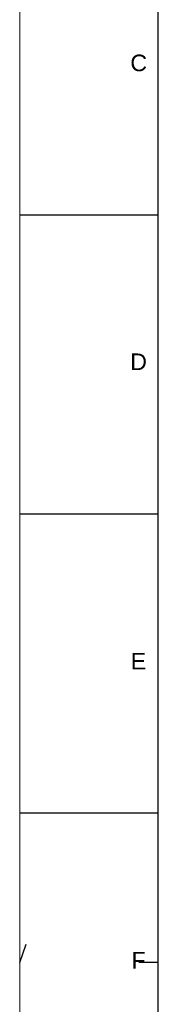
# Paper-space layout 'Sheet1' of a CAD drawing. Header units: millimetres. Extents: x -80341 to 21249, y 0 to 26255.
# Tile 3 of 154: x 0 to 625, y 7236 to 11681. Entities that reach past the tile are written whole.
import ezdxf

# ---------------------------------------------------------------- set-up
doc = ezdxf.new("R2010")
doc.units = ezdxf.units.MM
doc.linetypes.add('SLD-Sólida', pattern=[0])
doc.layers.add('DETALHAMENTO', color=8, linetype='SLD-Sólida')
doc.styles.add('SLDTEXTSTYLE2', font='ARIAL.TTF')

psp = doc.layouts.new('Sheet1')

# ---------------------------------------------------------------- linework, layer by layer
at = {"color": 7, "linetype": 'SLD-Sólida', "lineweight": 18, "ltscale": 25}
psp.add_line((0, 14850), (0, 0), dxfattribs=at)
at = {"layer": 'DETALHAMENTO', "color": 7, "linetype": 'SLD-Sólida', "ltscale": 25}
for p, q in [((625, 175), (625, 14675)), ((0, 10800), (625, 10800)), ((0, 9450), (625, 9450)), ((0, 8100), (625, 8100)), ((0, 7425), (29.2, 7507.5)), ((625, 7425), (537.5, 7425))]:
    psp.add_line(p, q, dxfattribs=at)

# ---------------------------------------------------------------- texts
at = {"layer": 'DETALHAMENTO', "color": 7, "ltscale": 25, "char_height": 75, "attachment_point": 1, "style": 'SLDTEXTSTYLE2'}
for s, insert in [('C', (498.8, 11523.2)), ('D', (498.3, 10174.2)), ('E', (500.8, 8822.7)), ('F', (504, 7472.7))]:
    psp.add_mtext(s, dxfattribs=dict(at, insert=insert))

doc.saveas('drawing.dxf')
